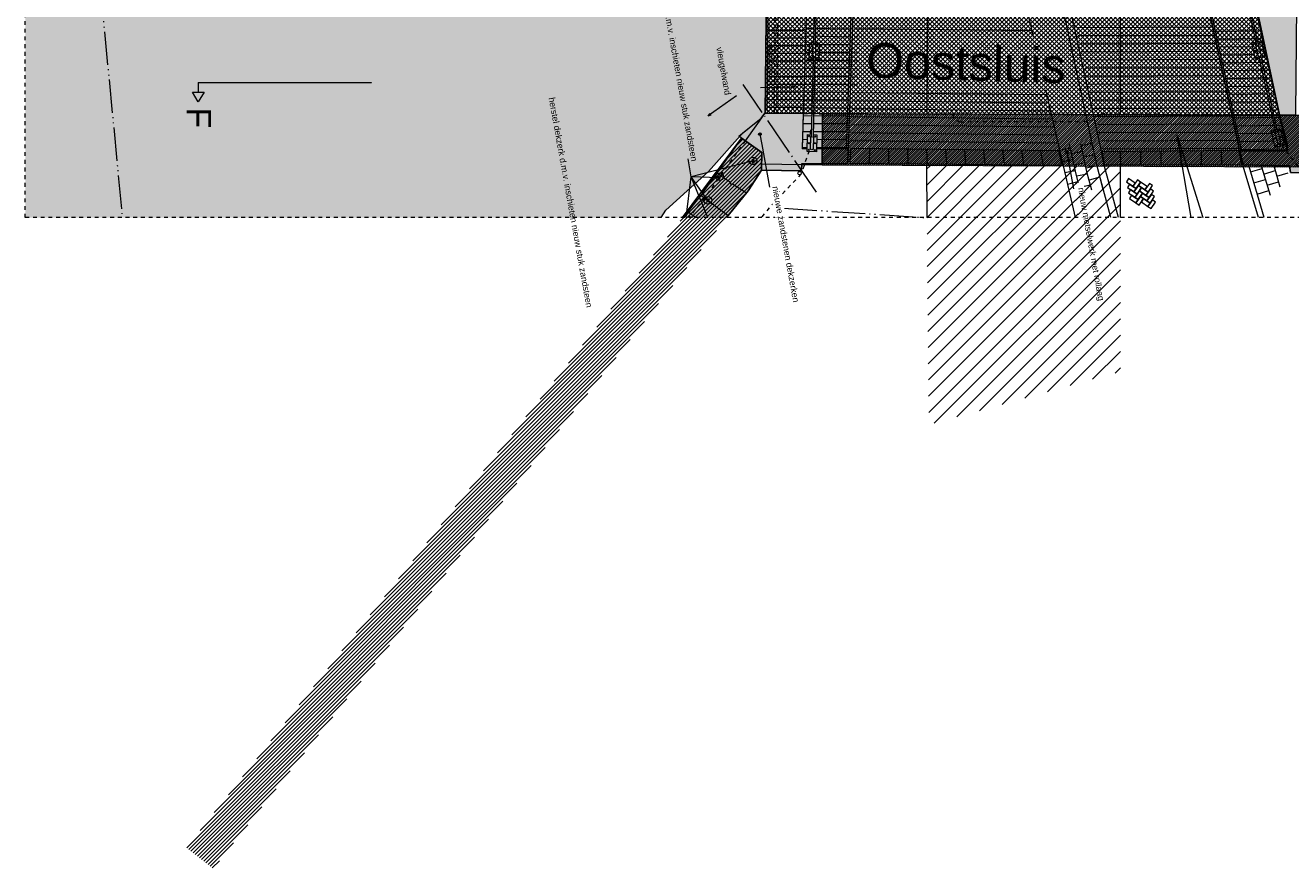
# Model space of a CAD drawing. Extents: x -251883 to 250656, y 0 to 909157.
# Tile 8 of 70: x -27250 to 5564, y 197745 to 219621. Entities that reach past the tile are written whole.
import ezdxf

# ---------------------------------------------------------------- set-up
doc = ezdxf.new("R2010")
doc.units = 0
doc.header["$MEASUREMENT"] = 0
for name, pattern in [('@L07DS2b', [6.3, 4, -1, 0.3, -1]), ('DASHDOT', [1250, 1000, -112.5, 25, -112.5]), ('DASHED', [200, 100, -100]), ('DIVIDE', [1250, 862.5, -112.5, 25, -112.5, 25, -112.5])]:
    doc.linetypes.add(name, pattern=pattern)
for name, color, linetype in [('A-0019-AFDEKVLAK', 1, 'Continuous'), ('A-0070-SYMBOOL', 8, 'Continuous'), ('A-0074--', 11, 'Continuous'), ('A-1100-TXT+MT-SO', 7, 'Continuous')]:
    doc.layers.add(name, color=color, linetype=linetype)
pattern_1 = [(45, (0, 0), (-49.497475, 49.497475), [])]

# ---------------------------------------------------------------- blocks, each defined once
blk = doc.blocks.new('M-MAATREGELEN_460')
at = {"linetype": 'Continuous', "lineweight": 5}
for color, points in [(111, [(108411, -104598), (108604, -104795), (108760, -105325), (109105, -105883), (109766, -106282), (110963, -107347), (112033, -108719), (113707, -110287), (115184, -111972), (117870, -113826), (119703, -115091), (120623, -115180), (122344, -116583), (122425, -116481), (123390, -117227), (123396, -117227), (123339, -122887), (123334, -122887), (123238, -123021), (122759, -123399), (121867, -124403), (120764, -125402), (120644, -125598), (104154, -125598), (104154, -104598)]), (111, [(137104, -122924), (136677, -122927), (135474, -117299), (137157, -117294), (137104, -122896)]), (254, [(123334, -122887), (124336, -122900), (124305, -123811), (125494, -123808), (125481, -124193), (124292, -124196), (124286, -124381), (123249, -124365), (123256, -123912), (122823, -123603)]), (254, [(136884, -123862), (136874, -123687), (136677, -122927), (137445, -122949), (137439, -124440), (136963, -124428), (136939, -124257), (135731, -124228), (135645, -123863)]), (8, [(122330, -125598), (121210, -125598), (121671, -125013), (122725, -123534), (123256, -123912), (123249, -124365), (122900, -124899), (122376, -125541)]), (254, [(130958, -123865), (131040, -124233), (125538, -124185), (125549, -123806)]), (254, [(135626, -123854), (135702, -124223), (132132, -124231), (132081, -123887)])]:
    blk.add_hatch(color=color, dxfattribs=at).paths.add_polyline_path(points, flags=0)
h = blk.add_hatch(dxfattribs=at)
h.set_pattern_fill('@AV093', color=154, style=0, pattern_type=0)
h.set_pattern_definition(pattern_1)
h.paths.add_polyline_path([(122725, -123534), (123256, -123912), (123249, -124365), (122853, -124957), (121676, -126428), (120392, -128058), (117957, -131149), (116283, -133274), (113610, -136668), (110525, -140584), (109028, -142485), (108336, -141940), (113226, -135734), (116534, -131534), (117962, -129721), (119700, -127514), (120984, -125884)], flags=0)
h = blk.add_hatch(dxfattribs=at)
h.set_pattern_fill('@AV093', color=154, style=0, pattern_type=0)
h.set_pattern_definition(pattern_1)
h.paths.add_polyline_path([(123007, -124027, 1), (123043, -124224, 1)], flags=0)
h = blk.add_hatch(dxfattribs=at)
h.set_pattern_fill('@AV093', color=154, style=0, pattern_type=0)
h.set_pattern_definition(pattern_1)
h.paths.add_polyline_path([(122141, -124437, 1), (122176, -124634, 1)], flags=0)
h = blk.add_hatch(dxfattribs=at)
h.set_pattern_fill('@AV093', color=154, style=0, pattern_type=0)
h.set_pattern_definition(pattern_1)
h.paths.add_polyline_path([(121836, -125051, 1), (121872, -125248, 1)], flags=0)
at = {"color": 7, "linetype": 'DASHED', "lineweight": 0}
blk.add_lwpolyline([(104154, -125598), (104154, -104598), (158654, -104598), (158654, -125598)], close=True, dxfattribs=at)
at = {"color": 1, "linetype": 'DIVIDE', "lineweight": 18}
for points in [[(104660, -104598), (106669, -125598)], [(123628, -125598), (123822, -125350), (127496, -125598)]]:
    blk.add_lwpolyline(points, dxfattribs=at)
at = {"color": 111, "linetype": 'Continuous', "lineweight": 5}
blk.add_lwpolyline([(120644, -125598), (120764, -125402), (121867, -124403), (122759, -123399), (123238, -123021), (123334, -122887), (123339, -122887), (123396, -117227), (123390, -117227), (122425, -116481), (122344, -116583), (120623, -115180), (119703, -115091), (117870, -113826), (115184, -111972), (113707, -110287), (112033, -108719), (110963, -107347), (109766, -106282), (109105, -105883), (108760, -105325), (108604, -104795), (108411, -104598)], dxfattribs=at)
at = {"color": 8, "linetype": 'Continuous', "lineweight": 5}
for points in [[(132060, -123871), (130439, -116425), (130344, -115964), (129767, -113502), (127798, -104598)], [(132305, -125598), (131998, -124464), (131948, -124260), (130242, -116383), (129251, -111870)], [(131384, -125598), (130159, -120301), (129172, -115695)], [(123396, -117278), (123339, -122831)], [(123441, -117279), (123384, -122832)], [(120644, -125598), (120764, -125402), (121867, -124403), (122759, -123399), (123238, -123021)], [(124305, -123811), (124336, -122900), (123334, -122887), (122823, -123603)], [(137439, -124440), (136963, -124428), (136939, -124257), (135731, -124228), (135645, -123863), (136884, -123862), (136877, -123699), (136677, -122927), (137445, -122949)], [(132106, -124864), (131998, -124464), (131948, -124260), (131698, -123104)], [(122330, -125598), (122376, -125541), (122900, -124899), (123249, -124365), (123256, -123912), (122725, -123534), (121671, -125013), (121210, -125598)], [(122725, -123534), (121671, -125013), (121210, -125598)], [(122823, -123603), (122725, -123534)], [(122823, -123603), (123256, -123912), (123249, -124365)], [(131502, -124851), (131436, -124609), (131383, -124390), (131233, -123697)], [(131812, -124889), (131717, -124536), (131665, -124325), (131526, -123683)], [(131821, -123672), (131537, -123734)], [(124305, -123811), (125494, -123808), (125481, -124193)], [(126042, -123811), (126038, -124189)], [(126535, -123816), (126538, -124193)], [(127029, -123822), (127038, -124198)], [(127522, -123827), (127538, -124202)], [(128015, -123833), (128038, -124207)], [(128509, -123838), (128539, -124211)], [(129002, -123844), (129039, -124215)], [(129495, -123849), (129539, -124220)], [(129989, -123854), (130039, -124224)], [(130482, -123860), (130539, -124229)], [(131254, -123795), (130981, -123854)], [(131569, -123880), (131286, -123941)], [(131884, -123965), (131601, -124026)], [(132499, -125598), (132142, -124272), (132060, -123871)], [(135604, -123806), (132094, -123821)], [(132559, -124230), (132558, -123883)], [(133083, -124229), (133082, -123878)], [(133607, -124227), (133606, -123873)], [(134130, -124226), (134130, -123868)], [(134654, -124225), (134654, -123863)], [(135178, -124224), (135177, -123858)], [(135685, -123828), (136868, -123812)], [(124292, -124196), (124286, -124381), (123249, -124365), (122900, -124899)], [(124292, -124196), (125481, -124193)], [(131317, -124087), (131044, -124147)], [(131632, -124172), (131349, -124234)], [(131947, -124257), (131664, -124318)], [(136134, -125598), (135734, -124265)], [(136282, -125598), (135888, -124274)], [(135929, -124411), (136226, -124322)], [(136214, -124281), (136432, -125013)], [(136536, -124277), (136690, -124795)], [(123249, -124365), (122853, -124957), (122340, -125598)], [(131380, -124380), (131107, -124439)], [(131452, -124669), (131182, -124742)], [(131700, -124466), (131416, -124524)], [(132021, -124549), (131741, -124625)], [(136015, -124698), (136312, -124610)], [(136269, -124466), (136566, -124378)], [(136355, -124754), (136652, -124665)], [(136609, -124522), (136900, -124435)], [(121671, -125013), (122376, -125541)], [(122900, -124899), (122376, -125541), (122330, -125598)], [(131776, -124756), (131493, -124814)], [(136100, -124986), (136397, -124897)], [(121334, -125441), (121541, -125598)]]:
    blk.add_lwpolyline(points, dxfattribs=at)
for points in [[(125494, -123783), (124306, -123787), (124531, -116377), (125753, -116415)], [(125753, -116415), (125494, -123783), (125448, -123783), (125708, -116413)], [(135234, -116391), (134016, -116393), (135639, -123829), (136868, -123812)], [(134061, -116393), (135685, -123828), (135639, -123829), (134016, -116393)], [(125549, -123806), (125538, -124185), (131040, -124233), (130958, -123865)], [(132132, -124231), (135702, -124223), (135626, -123854), (132081, -123887)], [(132706, -124670), (132875, -124787), (132933, -124702), (132764, -124586)], [(132959, -124845), (133076, -124676), (132991, -124618), (132875, -124787)], [(133017, -124761), (133186, -124877), (133244, -124793), (133076, -124676)], [(132959, -124845), (132790, -124728), (132732, -124813), (132901, -124929)], [(132985, -124988), (132816, -124871), (132758, -124955), (132927, -125072)], [(133011, -125130), (132842, -125014), (132784, -125098), (132953, -125214)], [(132985, -124988), (133102, -124819), (133017, -124761), (132901, -124929)], [(133011, -125130), (133128, -124962), (133043, -124903), (132927, -125072)], [(133270, -124936), (133102, -124819), (133043, -124903), (133212, -125020)], [(133296, -125078), (133128, -124962), (133069, -125046), (133238, -125162)], [(133270, -124936), (133387, -124767), (133302, -124709), (133186, -124877)], [(133296, -125078), (133413, -124909), (133328, -124851), (133212, -125020)], [(133322, -125221), (133439, -125052), (133355, -124994), (133238, -125162)], [(133037, -125273), (133154, -125104), (133069, -125046), (132953, -125214)], [(133322, -125221), (133154, -125104), (133095, -125188), (133264, -125305)], [(133348, -125363), (133465, -125195), (133381, -125136), (133264, -125305)]]:
    blk.add_lwpolyline(points, close=True, dxfattribs=at)
at = {"color": 8, "linetype": 'DASHED', "lineweight": 5}
for points in [[(123579, -122889), (123636, -117229)], [(123649, -122889), (123706, -117230)], [(122823, -123603), (121767, -125085), (121363, -125598)]]:
    blk.add_lwpolyline(points, dxfattribs=at)
at = {"color": 251, "linetype": 'Continuous', "lineweight": 5}
for points in [[(132553, -122928), (132554, -117271)], [(123216, -122220), (124121, -122204), (124039, -122180), (124036, -122205)], [(123216, -122220), (124121, -122204), (124040, -122230), (124036, -122205)], [(122599, -122438), (121860, -122961), (121941, -122934), (121929, -122912)], [(122599, -122438), (121860, -122961), (121912, -122894), (121929, -122912)], [(127520, -124250), (127533, -125598)], [(132552, -125598), (132553, -124272)]]:
    blk.add_lwpolyline(points, dxfattribs=at)
at = {"color": 111, "linetype": 'Continuous', "lineweight": 5}
blk.add_lwpolyline([(137104, -122896), (137157, -117294), (135474, -117299), (136677, -122927), (137104, -122924)], close=True, dxfattribs=at)
at = {"color": 9, "linetype": 'Continuous', "lineweight": 5}
for points in [[(123406, -120733), (124348, -120732)], [(125557, -120710), (124400, -120688)], [(125659, -120691), (130257, -120741)], [(134920, -120659), (131410, -120674)], [(135015, -120762), (136193, -120746)], [(123404, -120934), (124342, -120932)], [(125549, -120914), (124394, -120888)], [(125652, -120899), (130304, -120950)], [(134966, -120869), (131456, -120884)], [(135011, -121079), (131501, -121094)], [(135060, -120967), (136238, -120951)], [(123400, -121334), (124330, -121333)], [(123402, -121134), (124336, -121133)], [(125535, -121324), (124380, -121324)], [(125542, -121119), (124388, -121114)], [(125636, -121314), (130397, -121366)], [(125644, -121106), (130350, -121158)], [(135057, -121289), (131547, -121303)], [(135105, -121171), (136283, -121155)], [(135149, -121375), (136328, -121359)], [(123396, -121735), (124318, -121733)], [(123398, -121534), (124324, -121533)], [(125520, -121733), (124368, -121733)], [(125528, -121528), (124374, -121529)], [(125621, -121729), (130491, -121783)], [(125628, -121521), (130444, -121574)], [(135102, -121498), (131592, -121513)], [(135148, -121708), (131638, -121723)], [(135194, -121580), (136373, -121564)], [(123394, -121935), (124312, -121933)], [(125513, -121937), (124362, -121938)], [(125613, -121937), (130537, -121991)], [(135194, -121918), (131684, -121933)], [(135238, -121784), (136418, -121768)], [(135283, -121989), (136462, -121972)], [(123389, -122335), (124300, -122334)], [(123391, -122135), (124306, -122134)], [(125499, -122347), (124349, -122348)], [(125506, -122142), (124356, -122143)], [(125598, -122352), (130631, -122407)], [(125605, -122144), (130584, -122199)], [(135239, -122128), (131729, -122143)], [(135285, -122338), (131775, -122352)], [(135328, -122193), (136508, -122177)], [(135372, -122397), (136552, -122381)], [(123387, -122535), (124294, -122534)], [(125492, -122551), (124343, -122553)], [(125590, -122560), (130678, -122616)], [(135330, -122547), (131820, -122562)], [(135417, -122602), (136598, -122586)], [(123385, -122736), (124288, -122734)], [(125477, -122960), (124331, -122963)], [(125484, -122756), (124337, -122758)], [(125574, -122975), (130771, -123032)], [(125582, -122767), (130724, -122824)], [(135376, -122757), (131866, -122772)], [(135421, -122967), (131911, -122982)], [(135462, -122806), (136642, -122790)], [(135506, -123010), (136688, -122994)], [(125463, -123370), (124318, -123373)], [(125470, -123165), (124324, -123168)], [(125567, -123183), (130818, -123240)], [(135467, -123177), (131957, -123192)], [(135551, -123215), (136732, -123199)], [(125456, -123574), (124312, -123578)], [(125551, -123598), (130911, -123657)], [(125559, -123390), (130865, -123449)], [(135512, -123387), (132002, -123401)], [(135558, -123596), (132048, -123611)], [(134387, -125598), (134027, -123467), (134691, -125598)], [(135595, -123419), (136778, -123403)], [(135640, -123624), (136822, -123607)]]:
    blk.add_lwpolyline(points, dxfattribs=at)
at = {"color": 254, "linetype": 'Continuous', "lineweight": 5}
for points in [[(122823, -123603), (123256, -123912), (123249, -124365), (124286, -124381), (124292, -124196), (125481, -124193), (125494, -123808), (124305, -123811), (124336, -122900), (123334, -122887)], [(135645, -123863), (135731, -124228), (136939, -124257), (136963, -124428), (137439, -124440), (137445, -122949), (136677, -122927), (136874, -123687), (136884, -123862)], [(125549, -123806), (125538, -124185), (131040, -124233), (130958, -123865)], [(132081, -123887), (132132, -124231), (135702, -124223), (135626, -123854)]]:
    blk.add_lwpolyline(points, close=True, dxfattribs=at)
at = {"color": 251, "linetype": 'DASHED', "lineweight": 5}
for points in [[(124513, -123323), (124480, -123866), (124269, -124469), (123442, -125342), (123233, -125598)], [(136701, -123609), (136724, -123711), (137114, -124215), (138582, -125598)]]:
    blk.add_lwpolyline(points, dxfattribs=at)
at = {"color": 154, "linetype": 'Continuous', "lineweight": 5}
blk.add_lwpolyline([(121196, -125598), (122725, -123534), (123256, -123912), (123249, -124365), (122853, -124957), (122340, -125598)], dxfattribs=at)
at = {"color": 8, "linetype": 'Continuous', "lineweight": 5}
blk.add_lwpolyline([(122080, -124439), (122437, -124678, 0.999342), (122495, -124717), (122853, -124957)], format="xyb", dxfattribs=at)
at = {"color": 154, "linetype": 'Continuous', "lineweight": 5}
for centre in [(123025, -124126), (122158, -124536), (121854, -125149)]:
    blk.add_circle(centre, 100, dxfattribs=at)
at = {"color": 8, "linetype": 'Continuous', "lineweight": 5}
blk.add_circle((124232, -124443), 45, dxfattribs=at)
at = {"layer": 'A-0070-SYMBOOL', "color": 8, "linetype": 'Continuous', "lineweight": 5}
for points in [[(123211, -123467), (123185, -123462), (123171, -123439), (123177, -123413), (123199, -123399), (123225, -123404), (123240, -123427), (123234, -123453)], [(123210, -123458), (123191, -123454), (123181, -123437), (123185, -123419), (123201, -123408), (123220, -123412), (123230, -123429), (123226, -123447)], [(123208, -123448), (123197, -123445), (123190, -123436), (123193, -123424), (123203, -123418), (123214, -123421), (123220, -123430), (123218, -123442)], [(123206, -123438), (123202, -123437), (123200, -123434), (123201, -123430), (123204, -123428), (123208, -123429), (123210, -123432), (123209, -123436)], [(131169, -123928), (131143, -123922), (131128, -123900), (131134, -123874), (131156, -123859), (131183, -123865), (131197, -123887), (131191, -123914)], [(131167, -123918), (131148, -123914), (131138, -123898), (131142, -123879), (131158, -123869), (131177, -123873), (131187, -123889), (131183, -123908)], [(131165, -123908), (131154, -123906), (131148, -123896), (131150, -123885), (131160, -123879), (131171, -123881), (131177, -123891), (131175, -123902)], [(131163, -123898), (131160, -123898), (131158, -123894), (131158, -123891), (131162, -123889), (131165, -123889), (131168, -123893), (131167, -123896)], [(123019, -124091), (122996, -124106), (122991, -124132), (123005, -124155), (123031, -124160), (123054, -124146), (123060, -124120), (123045, -124097)], [(123021, -124101), (123005, -124112), (123001, -124130), (123011, -124146), (123030, -124150), (123046, -124140), (123050, -124121), (123039, -124105)], [(123022, -124111), (123013, -124117), (123010, -124129), (123017, -124138), (123028, -124141), (123037, -124134), (123040, -124123), (123034, -124114)], [(123024, -124121), (123021, -124123), (123020, -124127), (123022, -124130), (123026, -124131), (123029, -124129), (123030, -124125), (123028, -124122)], [(122132, -124529), (122110, -124544), (122104, -124570), (122119, -124592), (122145, -124598), (122167, -124584), (122173, -124557), (122159, -124535)], [(122134, -124539), (122118, -124549), (122114, -124568), (122124, -124584), (122143, -124588), (122159, -124578), (122163, -124559), (122153, -124543)], [(122136, -124549), (122126, -124555), (122124, -124566), (122130, -124576), (122141, -124578), (122151, -124572), (122153, -124561), (122147, -124551)], [(122138, -124559), (122135, -124561), (122134, -124564), (122136, -124568), (122140, -124568), (122143, -124566), (122144, -124563), (122141, -124559)], [(121848, -125115), (121825, -125129), (121819, -125156), (121834, -125178), (121860, -125184), (121883, -125169), (121888, -125143), (121874, -125121)], [(121849, -125125), (121833, -125135), (121829, -125154), (121840, -125170), (121858, -125174), (121874, -125164), (121878, -125145), (121868, -125129)], [(121851, -125135), (121842, -125141), (121839, -125152), (121845, -125162), (121857, -125164), (121866, -125158), (121869, -125147), (121862, -125137)], [(121853, -125145), (121850, -125147), (121849, -125150), (121851, -125154), (121855, -125154), (121858, -125152), (121859, -125149), (121857, -125145)]]:
    blk.add_lwpolyline(points, close=True, dxfattribs=at)
for points in [[(121291, -125598), (121423, -124541), (121339, -124074)], [(121854, -125149), (121423, -124541), (121339, -124074)], [(123025, -124126), (121423, -124541), (121339, -124074)], [(121852, -125598), (121423, -124541), (121339, -124074)], [(122139, -124564), (121423, -124541), (121339, -124074)]]:
    blk.add_lwpolyline(points, dxfattribs=at)
at = {"layer": 'A-0074--', "color": 11, "linetype": 'Continuous', "lineweight": 9}
blk.add_lwpolyline([(108638, -122092), (108638, -122342), (108788, -122342), (108637, -122592), (108488, -122342), (108638, -122342)], dxfattribs=at)
at = {"layer": 'A-0074--', "color": 11, "linetype": '@L07DS2b', "lineweight": 9}
blk.add_lwpolyline([(108638, -122092), (113138, -122093)], dxfattribs=at)
at = {"layer": 'A-0070-SYMBOOL', "color": 7, "linetype": 'Continuous', "attachment_point": 7, "line_spacing_factor": 0.933333}
for s, insert, char_height, rotation in [('{\\fArial|b0|i0|c12|p0;herstel dekzerk d.m.v. inschieten nieuw stuk zandsteen}', (120444, -118702), 162, 280.2), ('{\\fArial|b0|i0|c12|p0;herstel dekzerk d.m.v. inschieten nieuw stuk zandsteen}', (117722, -122494), 162, 280.2), ('{\\fArial|b0|i0|c12|p0;F}', (108337, -122741), 630, 269.9807)]:
    blk.add_mtext(s, dxfattribs=dict(at, insert=insert, char_height=char_height, rotation=rotation))
at = {"layer": 'A-1100-TXT+MT-SO', "color": 7, "linetype": 'Continuous', "char_height": 162, "attachment_point": 7, "line_spacing_factor": 0.933333}
for s, insert, rotation in [('{\\fArial|b0|i0|c12|p0;vleugelwand}', (122025, -121199), 280.2), ('{\\fArial|b0|i0|c12|p0;sluiswand}', (123416, -121105), 268.9561)]:
    blk.add_mtext(s, dxfattribs=dict(at, insert=insert, rotation=rotation))
at = {"linetype": 'Continuous'}
for points in [[(124494, -121055), (124738, -121061), (124728, -121500), (124483, -121495)], [(131154, -120933), (131139, -122282), (125743, -122223), (125757, -120874)], [(135962, -121063), (136201, -121010), (136297, -121439), (136057, -121492)], [(136468, -123344), (136707, -123291), (136802, -123721), (136563, -123774)], [(124437, -123443), (124682, -123449), (124672, -123889), (124427, -123883)], [(131469, -125598), (131312, -124724), (131587, -124675), (131753, -125598)]]:
    blk.add_wipeout(points, dxfattribs=at).dxf.layer = 'A-0019-AFDEKVLAK'
at = {"linetype": 'Continuous', "lineweight": 5}
h = blk.add_hatch(dxfattribs=at)
h.set_pattern_fill('arcerin2', color=8, style=0, pattern_type=0)
h.set_pattern_definition([(45, (0, 0), (-212.13203, 212.13203), [])])
h.paths.add_polyline_path([(132553, -124272), (132551, -129592), (127584, -130969), (127520, -124250)], flags=0)
at = {"color": 251, "linetype": 'Continuous', "lineweight": 5}
blk.add_lwpolyline([(127566, -117248), (127528, -122907)], dxfattribs=at)
at = {"color": 8, "linetype": 'Continuous', "lineweight": 5}
for points in [[(124494, -121055), (124738, -121061), (124728, -121500), (124483, -121495)], [(135962, -121063), (136201, -121010), (136297, -121439), (136057, -121492)], [(136468, -123344), (136707, -123291), (136802, -123721), (136563, -123774)], [(124437, -123443), (124682, -123449), (124672, -123889), (124427, -123883)]]:
    blk.add_lwpolyline(points, close=True, dxfattribs=at)
for points in [[(136065, -121124, -1.008068), (136134, -121110), (136193, -121378, -1), (136125, -121393)], [(124579, -121139, -1.008068), (124649, -121142), (124643, -121416, -1), (124573, -121414)], [(136571, -123406, -1.008068), (136639, -123391), (136699, -123659, -1), (136630, -123674)], [(124523, -123528, -1.008068), (124593, -123530), (124586, -123804, -1), (124516, -123803)]]:
    blk.add_lwpolyline(points, format="xyb", close=True, dxfattribs=at)
for centre in [(136014, -121096), (136168, -121062), (124532, -121276), (124536, -121100), (124690, -121279), (124694, -121103), (136052, -121268), (136206, -121234), (136244, -121406), (124528, -121452), (124685, -121456), (136091, -121440), (136520, -123377), (136674, -123343), (124476, -123664), (124480, -123488), (124633, -123668), (124637, -123492), (136558, -123549), (136596, -123721), (136712, -123515), (136750, -123687), (124472, -123840), (124629, -123844)]:
    blk.add_circle(centre, 15, dxfattribs=at)
at = {"layer": 'A-0070-SYMBOOL', "color": 8, "linetype": 'Continuous', "lineweight": 5}
blk.add_lwpolyline([(131163, -123894), (131251, -124386), (131335, -124853)], dxfattribs=at)
at = {"color": 7, "linetype": 'Continuous', "insert": (125951, -121972), "char_height": 900, "attachment_point": 7, "rotation": 358.2913, "line_spacing_factor": 0.933333}
blk.add_mtext('{\\fArial|b0|i0|c12|p0;Oostsluis}', dxfattribs=at)
at = {"layer": 'A-0070-SYMBOOL', "color": 7, "linetype": 'Continuous', "insert": (131404, -124841), "char_height": 162, "attachment_point": 7, "rotation": 280.2, "line_spacing_factor": 0.933333}
blk.add_mtext('{\\fArial|b0|i0|c12|p0;nieuw metselwerk met rollaag}', dxfattribs=at)
at = {"linetype": 'Continuous'}
for points in [[(124686, -119062), (124637, -121106), (124592, -121105), (124641, -119061)], [(135683, -119133), (136114, -121078), (136070, -121087), (135639, -119143)], [(124629, -121451), (124581, -123494), (124536, -123493), (124584, -121450)], [(136189, -121415), (136620, -123359), (136576, -123369), (136145, -121424)]]:
    blk.add_wipeout(points, dxfattribs=at).dxf.layer = 'A-0019-AFDEKVLAK'
at = {"linetype": 'Continuous', "lineweight": 5}
h = blk.add_hatch(dxfattribs=at)
h.set_pattern_fill('@AV103', color=213, style=0, pattern_type=0)
h.set_pattern_definition([(135, (0, 0), (-56.568542, -56.568542), []), (45, (0, 0), (-56.568542, 56.568542), [])])
h.paths.add_polyline_path([(123416, -117228), (123396, -117227), (123339, -122887), (136677, -122927), (135474, -117299)], flags=0)
blk.add_hatch(color=254, dxfattribs=at).paths.add_polyline_path([(124825, -122896), (124822, -124238), (123252, -124212), (123256, -123912), (122656, -123484), (123238, -123021), (123334, -122887)], flags=0)
h = blk.add_hatch(dxfattribs=at)
h.set_pattern_fill('@AV106', color=231, style=0, pattern_type=0)
h.set_pattern_definition([(45, (0, 0), (-28.284271, 28.284271), [])])
h.paths.add_polyline_path([(137335, -122949), (137330, -124292), (124822, -124238), (124825, -122896)], flags=0)
at = {"color": 8, "linetype": 'Continuous', "lineweight": 5}
for points in [[(123416, -117228), (123396, -117227), (123339, -122887), (136677, -122927), (135474, -117299)], [(124825, -122896), (124822, -124238), (123252, -124212), (123256, -123912), (122656, -123484), (123238, -123021), (123334, -122887)], [(137335, -122949), (137330, -124292), (124822, -124238), (124825, -122896)]]:
    blk.add_lwpolyline(points, close=True, dxfattribs=at)
for points in [[(124641, -119061), (124592, -121105)], [(124686, -119062), (124637, -121106)], [(135639, -119143), (136070, -121087)], [(135683, -119133), (136114, -121078)], [(124584, -121450), (124536, -123493)], [(124629, -121451), (124581, -123494)], [(136145, -121424), (136576, -123369)], [(136189, -121415), (136620, -123359)]]:
    blk.add_lwpolyline(points, dxfattribs=at)
at = {"color": 251, "linetype": 'DASHDOT', "lineweight": 5}
blk.add_lwpolyline([(124675, -124937), (122767, -122144)], dxfattribs=at)
at = {"color": 8, "linetype": 'DASHED', "lineweight": 5}
blk.add_lwpolyline([(124336, -122900), (128209, -122911, 0.319403), (128390, -123109), (131749, -123099), (132048, -122900), (136677, -122927)], format="xyb", dxfattribs=at)
at = {"color": 11, "linetype": 'Continuous', "lineweight": 13}
blk.add_lwpolyline([(136468, -123344), (136468, -123344)], dxfattribs=at)
at = {"linetype": 'Continuous'}
blk.add_wipeout([(123595, -125598), (123435, -124712), (123710, -124663), (123879, -125598)], dxfattribs=at).dxf.layer = 'A-0019-AFDEKVLAK'
at = {"layer": 'A-0070-SYMBOOL', "color": 8, "linetype": 'Continuous', "lineweight": 5}
blk.add_lwpolyline([(123205, -123433), (123253, -123700), (123453, -124811)], dxfattribs=at)
at = {"layer": 'A-0070-SYMBOOL', "color": 7, "linetype": 'Continuous', "insert": (123522, -124798), "char_height": 162, "attachment_point": 7, "rotation": 280.2, "line_spacing_factor": 0.933333}
blk.add_mtext('{\\fArial|b0|i0|c12|p0;nieuwe zandstenen dekzerken}', dxfattribs=at)

msp = doc.modelspace()

# ---------------------------------------------------------------- block references
msp.add_blockref('M-MAATREGELEN_460', (-131404, 340230))

doc.saveas('drawing.dxf')
